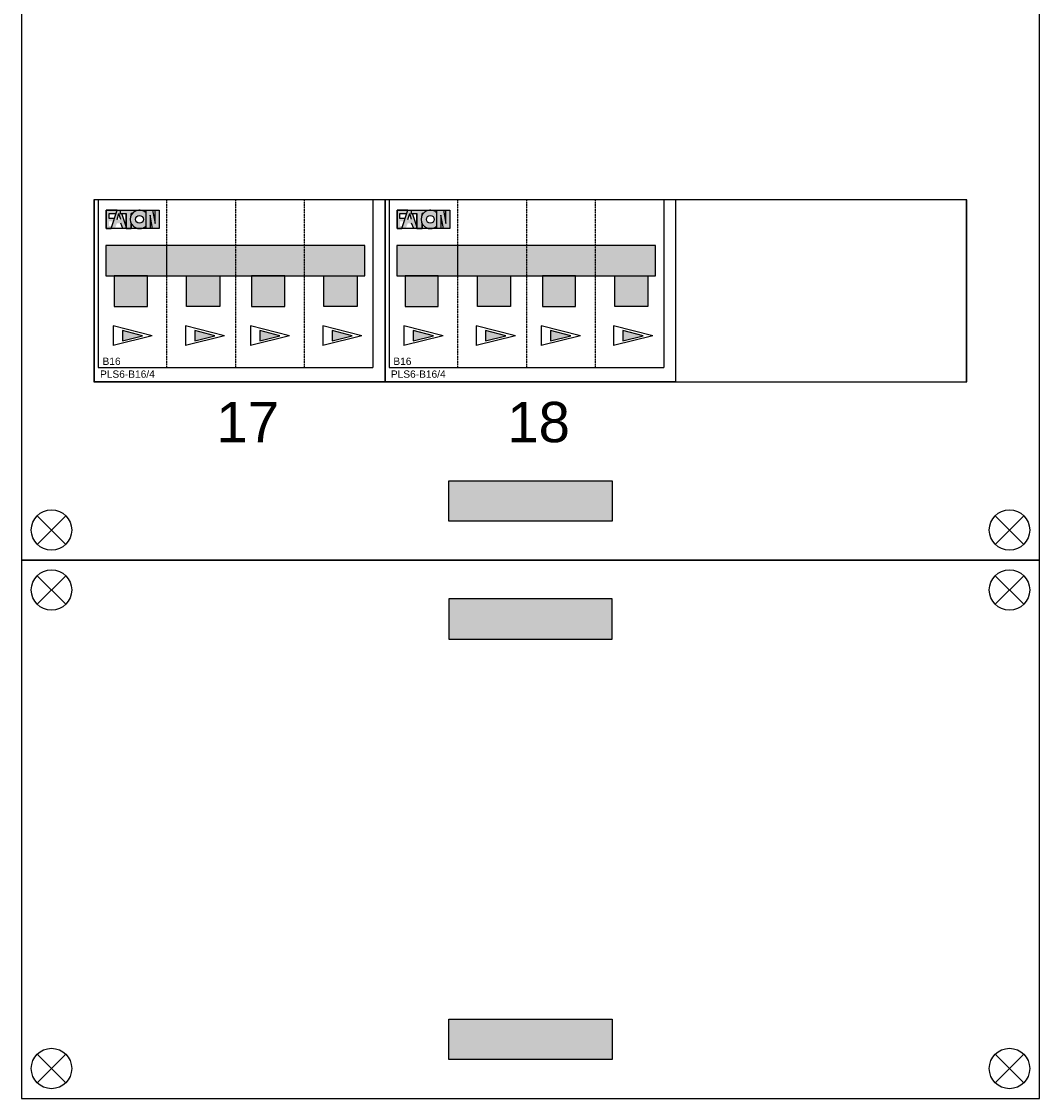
# Model space of a CAD drawing. Header units: millimetres. Extents: x -35665 to 9285, y 16711 to 36239.
# Tile 2 of 22: x -33145 to -30625, y 28028 to 30694. Entities that reach past the tile are written whole.
import ezdxf
from ezdxf.enums import TextEntityAlignment as Align

# ---------------------------------------------------------------- set-up
doc = ezdxf.new("R2010")
doc.units = ezdxf.units.MM
doc.header["$LTSCALE"] = 100
doc.linetypes.add('HIDDEN', pattern=[9.525, 6.35, -3.175])
doc.layers.add('EL$6----', color=7, linetype='Continuous')
doc.styles.add('Arial', font='arial.ttf')

# ---------------------------------------------------------------- blocks, each defined once
blk = doc.blocks.new('kastblok 3')
blk.add_hatch(color=256).paths.add_polyline_path([(1462.5, -3802.4), (1462.5, -3902.4), (1057.5, -3902.4), (1057.5, -3802.4)])
for points in [[(0, -3998.7), (2520, -3998.7), (2520, 0), (0, 0)], [(2339.2, -3107.3), (179.2, -3107.3), (179.2, -3557.3), (2339.2, -3557.3)], [(180, -3557.3), (2340, -3557.3), (2340, -3107.3), (180, -3107.3)]]:
    blk.add_lwpolyline(points, close=True)
at = {"flags": 128}
blk.add_lwpolyline([(1057.5, -3802.4), (1462.5, -3802.4), (1462.5, -3902.4), (1057.5, -3902.4), (1057.5, -3802.4)], dxfattribs=at)
for points in [[(38.8, -3889.2), (109.5, -3959.9)], [(109.5, -3889.2), (38.8, -3959.9)], [(2481.2, -3889.2), (2410.5, -3959.9)], [(2410.5, -3889.2), (2481.2, -3959.9)]]:
    blk.add_lwpolyline(points)
for centre in [(74.2, -3924.5), (2445.8, -3924.5)]:
    blk.add_circle(centre, 50)
blk = doc.blocks.new('kastblok 1 leeg')
for points in [[(1462.5, -196.3), (1462.5, -96.3), (1057.5, -96.3), (1057.5, -196.3)], [(1462.5, -1136.6), (1462.5, -1236.6), (1057.5, -1236.6), (1057.5, -1136.6)]]:
    blk.add_hatch(color=256).paths.add_polyline_path(points)
blk.add_lwpolyline([(0, -1332.9), (2520, -1332.9), (2520, 0), (0, 0)], close=True)
for points in [[(38.8, -109.5), (109.5, -38.8)], [(109.5, -109.5), (38.8, -38.8)], [(2481.2, -109.5), (2410.5, -38.8)], [(2410.5, -109.5), (2481.2, -38.8)], [(38.8, -1223.4), (109.5, -1294.1)], [(109.5, -1223.4), (38.8, -1294.1)], [(2481.2, -1223.4), (2410.5, -1294.1)], [(2410.5, -1223.4), (2481.2, -1294.1)]]:
    blk.add_lwpolyline(points)
at = {"flags": 128}
for points in [[(1057.5, -196.3), (1462.5, -196.3), (1462.5, -96.3), (1057.5, -96.3), (1057.5, -196.3)], [(1057.5, -1136.6), (1462.5, -1136.6), (1462.5, -1236.6), (1057.5, -1236.6), (1057.5, -1136.6)]]:
    blk.add_lwpolyline(points, dxfattribs=at)
for centre in [(74.2, -74.2), (2445.8, -74.2), (74.2, -1258.7), (2445.8, -1258.7)]:
    blk.add_circle(centre, 50)
blk = doc.blocks.new('*U45')
for color, points in [(160, [(56.3, -26), (56.3, -25.3), (29.7, -25.3), (29.7, -71.2), (41.5, -71.2), (43.7, -64.4), (36.8, -64.4), (36.8, -52.8), (47.5, -52.8), (49.6, -46.4), (36.8, -46.4), (36.8, -33.6), (53.8, -33.6)]), (160, [(56.3, -26), (56.3, -25.3), (29.7, -25.3), (29.7, -71.2), (41.5, -71.2), (43.7, -64.4), (36.8, -64.4), (36.8, -52.8), (47.5, -52.8), (49.6, -46.4), (36.8, -46.4), (36.8, -33.6), (53.8, -33.6)]), (160, [(56.3, -26), (56.3, -25.3), (29.7, -25.3), (29.7, -71.2), (41.5, -71.2), (43.7, -64.4), (36.8, -64.4), (36.8, -52.8), (47.5, -52.8), (49.6, -46.4), (36.8, -46.4), (36.8, -33.6), (53.8, -33.6)]), (160, [(56.3, -26), (56.3, -25.3), (29.7, -25.3), (29.7, -71.2), (41.5, -71.2), (43.7, -64.4), (36.8, -64.4), (36.8, -52.8), (47.5, -52.8), (49.6, -46.4), (36.8, -46.4), (36.8, -33.6), (53.8, -33.6)]), (160, [(56.3, -26), (56.3, -25.3), (29.7, -25.3), (29.7, -71.2), (41.5, -71.2), (43.7, -64.4), (36.8, -64.4), (36.8, -52.8), (47.5, -52.8), (49.6, -46.4), (36.8, -46.4), (36.8, -33.6), (53.8, -33.6)]), (160, [(106, -26.1), (106, -25.3), (64.4, -25.3), (64.4, -33.6), (78.8, -33.6), (78.8, -71.2), (91.6, -71.2), (91.6, -59, -0.247607), (91.6, -37.5), (91.6, -33.6), (94.2, -33.6, -0.156025)]), (160, [(106, -26.1), (106, -25.3), (64.4, -25.3), (64.4, -33.6), (78.8, -33.6), (78.8, -71.2), (91.6, -71.2), (91.6, -59, -0.247607), (91.6, -37.5), (91.6, -33.6), (94.2, -33.6, -0.156025)]), (160, [(106, -26.1), (106, -25.3), (64.4, -25.3), (64.4, -33.6), (78.8, -33.6), (78.8, -71.2), (91.6, -71.2), (91.6, -59, -0.247607), (91.6, -37.5), (91.6, -33.6), (94.2, -33.6, -0.156025)]), (160, [(106, -26.1), (106, -25.3), (64.4, -25.3), (64.4, -33.6), (78.8, -33.6), (78.8, -71.2), (91.6, -71.2), (91.6, -59, -0.247607), (91.6, -37.5), (91.6, -33.6), (94.2, -33.6, -0.156025)]), (160, [(106, -26.1), (106, -25.3), (64.4, -25.3), (64.4, -33.6), (78.8, -33.6), (78.8, -71.2), (91.6, -71.2), (91.6, -59, -0.247607), (91.6, -37.5), (91.6, -33.6), (94.2, -33.6, -0.156025)]), (160, [(150.7, -58.9), (144.4, -25.3), (128.4, -25.3), (128.4, -71.2), (138, -71.2), (138, -37.6), (144.3, -71.2), (160.3, -71.2), (160.3, -25.3), (150.7, -25.3)]), (160, [(150.7, -58.9), (144.4, -25.3), (128.4, -25.3), (128.4, -71.2), (138, -71.2), (138, -37.6), (144.3, -71.2), (160.3, -71.2), (160.3, -25.3), (150.7, -25.3)]), (160, [(150.7, -58.9), (144.4, -25.3), (128.4, -25.3), (128.4, -71.2), (138, -71.2), (138, -37.6), (144.3, -71.2), (160.3, -71.2), (160.3, -25.3), (150.7, -25.3)]), (160, [(150.7, -58.9), (144.4, -25.3), (128.4, -25.3), (128.4, -71.2), (138, -71.2), (138, -37.6), (144.3, -71.2), (160.3, -71.2), (160.3, -25.3), (150.7, -25.3)]), (160, [(150.7, -58.9), (144.4, -25.3), (128.4, -25.3), (128.4, -71.2), (138, -71.2), (138, -37.6), (144.3, -71.2), (160.3, -71.2), (160.3, -25.3), (150.7, -25.3)]), (256, [(29, -187.8), (669.8, -187.8), (669.8, -112.7), (29, -112.7)]), (254, [(49.3, -263.6), (131.5, -263.6), (131.5, -187.8), (49.3, -187.8)]), (254, [(310.7, -263.6), (228.5, -263.6), (228.5, -187.8), (310.7, -187.8)]), (254, [(389.3, -263.6), (471.5, -263.6), (471.5, -187.8), (389.3, -187.8)]), (254, [(650.7, -263.6), (568.5, -263.6), (568.5, -187.8), (650.7, -187.8)])]:
    blk.add_hatch(color=color).paths.add_polyline_path(points)
h = blk.add_hatch(color=256)
h.paths.add_polyline_path([(68.1, -33.6), (64.4, -33.6), (64.4, -25.3), (56.5, -25.3), (41.5, -71.2), (51.1, -71.2), (56.1, -58), (65.7, -58), (70.8, -71.2), (78.8, -71.2), (78.8, -66.3)])
h.paths.add_polyline_path([(65.4, -48.6), (56.5, -48.6), (60.9, -33.6)], flags=16)
h = blk.add_hatch(color=256)
h.paths.add_polyline_path([(68.1, -33.6), (64.4, -33.6), (64.4, -25.3), (56.5, -25.3), (41.5, -71.2), (51.1, -71.2), (56.1, -58), (65.7, -58), (70.8, -71.2), (78.8, -71.2), (78.8, -66.3)])
h.paths.add_polyline_path([(65.4, -48.6), (56.5, -48.6), (60.9, -33.6)], flags=16)
h = blk.add_hatch(color=256)
h.paths.add_polyline_path([(68.1, -33.6), (64.4, -33.6), (64.4, -25.3), (56.5, -25.3), (41.5, -71.2), (51.1, -71.2), (56.1, -58), (65.7, -58), (70.8, -71.2), (78.8, -71.2), (78.8, -66.3)])
h.paths.add_polyline_path([(65.4, -48.6), (56.5, -48.6), (60.9, -33.6)], flags=16)
h = blk.add_hatch(color=256)
h.paths.add_polyline_path([(68.1, -33.6), (64.4, -33.6), (64.4, -25.3), (56.5, -25.3), (41.5, -71.2), (51.1, -71.2), (56.1, -58), (65.7, -58), (70.8, -71.2), (78.8, -71.2), (78.8, -66.3)])
h.paths.add_polyline_path([(65.4, -48.6), (56.5, -48.6), (60.9, -33.6)], flags=16)
h = blk.add_hatch(color=256)
h.paths.add_polyline_path([(68.1, -33.6), (64.4, -33.6), (64.4, -25.3), (56.5, -25.3), (41.5, -71.2), (51.1, -71.2), (56.1, -58), (65.7, -58), (70.8, -71.2), (78.8, -71.2), (78.8, -66.3)])
h.paths.add_polyline_path([(65.4, -48.6), (56.5, -48.6), (60.9, -33.6)], flags=16)
h = blk.add_hatch(color=256)
h.paths.add_polyline_path([(128.4, -64.1), (128.4, -32.4, 2.489681)])
h.paths.add_polyline_path([(102.3, -48.3, -1), (121.5, -48.3, -1)], flags=16)
h = blk.add_hatch(color=256)
h.paths.add_polyline_path([(128.4, -64.1), (128.4, -32.4, 2.489681)])
h.paths.add_polyline_path([(102.3, -48.3, -1), (121.5, -48.3, -1)], flags=16)
h = blk.add_hatch(color=256)
h.paths.add_polyline_path([(128.4, -64.1), (128.4, -32.4, 2.489681)])
h.paths.add_polyline_path([(102.3, -48.3, -1), (121.5, -48.3, -1)], flags=16)
h = blk.add_hatch(color=256)
h.paths.add_polyline_path([(128.4, -64.1), (128.4, -32.4, 2.489681)])
h.paths.add_polyline_path([(102.3, -48.3, -1), (121.5, -48.3, -1)], flags=16)
h = blk.add_hatch(color=256)
h.paths.add_polyline_path([(128.4, -64.1), (128.4, -32.4, 2.489681)])
h.paths.add_polyline_path([(102.3, -48.3, -1), (121.5, -48.3, -1)], flags=16)
h = blk.add_hatch(color=72)
h.dxf.hatch_style = 1
h.paths.add_polyline_path([(69.6, -323.6), (69.6, -348.7), (119.6, -336.2)])
h = blk.add_hatch(color=20)
h.dxf.hatch_style = 1
h.paths.add_polyline_path([(69.6, -323.6), (69.6, -348.7), (119.6, -336.2)])
h = blk.add_hatch(color=20)
h.dxf.hatch_style = 1
h.paths.add_polyline_path([(69.6, -323.6), (69.6, -348.7), (119.6, -336.2)])
h = blk.add_hatch(color=72)
h.dxf.hatch_style = 1
h.paths.add_polyline_path([(69.6, -323.6), (69.6, -348.7), (119.6, -336.2)])
h = blk.add_hatch(color=20)
h.dxf.hatch_style = 1
h.paths.add_polyline_path([(69.6, -323.6), (69.6, -348.7), (119.6, -336.2)])
h = blk.add_hatch(color=20)
h.dxf.hatch_style = 1
h.paths.add_polyline_path([(69.6, -323.6), (69.6, -348.7), (119.6, -336.2)])
h = blk.add_hatch(color=72)
h.dxf.hatch_style = 1
h.paths.add_polyline_path([(248.8, -323.6), (248.8, -348.7), (298.8, -336.2)])
h = blk.add_hatch(color=20)
h.dxf.hatch_style = 1
h.paths.add_polyline_path([(248.8, -323.6), (248.8, -348.7), (298.8, -336.2)])
h = blk.add_hatch(color=20)
h.dxf.hatch_style = 1
h.paths.add_polyline_path([(248.8, -323.6), (248.8, -348.7), (298.8, -336.2)])
h = blk.add_hatch(color=72)
h.dxf.hatch_style = 1
h.paths.add_polyline_path([(248.8, -323.6), (248.8, -348.7), (298.8, -336.2)])
h = blk.add_hatch(color=20)
h.dxf.hatch_style = 1
h.paths.add_polyline_path([(248.8, -323.6), (248.8, -348.7), (298.8, -336.2)])
h = blk.add_hatch(color=20)
h.dxf.hatch_style = 1
h.paths.add_polyline_path([(248.8, -323.6), (248.8, -348.7), (298.8, -336.2)])
h = blk.add_hatch(color=72)
h.dxf.hatch_style = 1
h.paths.add_polyline_path([(409.6, -323.6), (409.6, -348.7), (459.6, -336.2)])
h = blk.add_hatch(color=20)
h.dxf.hatch_style = 1
h.paths.add_polyline_path([(409.6, -323.6), (409.6, -348.7), (459.6, -336.2)])
h = blk.add_hatch(color=20)
h.dxf.hatch_style = 1
h.paths.add_polyline_path([(409.6, -323.6), (409.6, -348.7), (459.6, -336.2)])
h = blk.add_hatch(color=72)
h.dxf.hatch_style = 1
h.paths.add_polyline_path([(409.6, -323.6), (409.6, -348.7), (459.6, -336.2)])
h = blk.add_hatch(color=20)
h.dxf.hatch_style = 1
h.paths.add_polyline_path([(409.6, -323.6), (409.6, -348.7), (459.6, -336.2)])
h = blk.add_hatch(color=20)
h.dxf.hatch_style = 1
h.paths.add_polyline_path([(409.6, -323.6), (409.6, -348.7), (459.6, -336.2)])
h = blk.add_hatch(color=72)
h.dxf.hatch_style = 1
h.paths.add_polyline_path([(588.8, -323.6), (588.8, -348.7), (638.8, -336.2)])
h = blk.add_hatch(color=20)
h.dxf.hatch_style = 1
h.paths.add_polyline_path([(588.8, -323.6), (588.8, -348.7), (638.8, -336.2)])
h = blk.add_hatch(color=20)
h.dxf.hatch_style = 1
h.paths.add_polyline_path([(588.8, -323.6), (588.8, -348.7), (638.8, -336.2)])
h = blk.add_hatch(color=72)
h.dxf.hatch_style = 1
h.paths.add_polyline_path([(588.8, -323.6), (588.8, -348.7), (638.8, -336.2)])
h = blk.add_hatch(color=20)
h.dxf.hatch_style = 1
h.paths.add_polyline_path([(588.8, -323.6), (588.8, -348.7), (638.8, -336.2)])
h = blk.add_hatch(color=20)
h.dxf.hatch_style = 1
h.paths.add_polyline_path([(588.8, -323.6), (588.8, -348.7), (638.8, -336.2)])
at = {"color": 0}
for p, q in [((10, 0), (10, -415)), ((690, 0), (690, -415)), ((180, -187.5), (180, -112.7)), ((180, -187.5), (180, -112.7)), ((180, -187.5), (180, -112.7)), ((180, -187.5), (180, -112.7)), ((180, -187.5), (180, -112.7)), ((180, -187.5), (180, -112.7)), ((180, -187.5), (180, -112.7)), ((180, -187.5), (180, -112.7)), ((180, -187.5), (180, -112.7)), ((180, -187.5), (180, -112.7)), ((10, -415), (690, -415))]:
    blk.add_line(p, q, dxfattribs=at)
at = {"color": 0, "linetype": 'HIDDEN', "ltscale": 0.001}
for p, q in [((180, -415), (180, 0)), ((350, 0), (350, -415)), ((519.8, 0), (519.8, -415))]:
    blk.add_line(p, q, dxfattribs=at)
at = {"color": 0}
blk.add_lwpolyline([(0, 0), (0, -450), (720, -450), (720, 0), (0, 0)], dxfattribs=at)
for points in [[(29.7, -25.3), (29.7, -71.2), (41.5, -71.2)], [(56.3, -26), (56.3, -25.3), (29.7, -25.3)], [(29.7, -25.3), (29.7, -71.2), (41.5, -71.2)], [(56.3, -26), (56.3, -25.3), (29.7, -25.3)], [(29.7, -25.3), (29.7, -71.2), (41.5, -71.2)], [(56.3, -26), (56.3, -25.3), (29.7, -25.3)], [(29.7, -25.3), (29.7, -71.2), (41.5, -71.2)], [(56.3, -26), (56.3, -25.3), (29.7, -25.3)], [(29.7, -25.3), (29.7, -71.2), (41.5, -71.2)], [(56.3, -26), (56.3, -25.3), (29.7, -25.3)], [(41.5, -71.2), (56.5, -25.3)], [(41.5, -71.2), (56.5, -25.3)], [(41.5, -71.2), (56.5, -25.3)], [(41.5, -71.2), (56.5, -25.3)], [(41.5, -71.2), (56.5, -25.3)], [(56.5, -25.3), (65.5, -25.3)], [(56.5, -25.3), (65.5, -25.3)], [(56.5, -25.3), (65.5, -25.3)], [(56.5, -25.3), (65.5, -25.3)], [(56.5, -25.3), (65.5, -25.3)], [(64.4, -25.3), (64.4, -33.6), (78.8, -33.6), (78.8, -71.2), (91.6, -71.2), (91.6, -59)], [(64.4, -25.3), (106, -25.3)], [(64.4, -25.3), (64.4, -33.6), (78.8, -33.6), (78.8, -71.2), (91.6, -71.2), (91.6, -59)], [(64.4, -25.3), (106, -25.3)], [(64.4, -25.3), (64.4, -33.6), (78.8, -33.6), (78.8, -71.2), (91.6, -71.2), (91.6, -59)], [(64.4, -25.3), (106, -25.3)], [(64.4, -25.3), (64.4, -33.6), (78.8, -33.6), (78.8, -71.2), (91.6, -71.2), (91.6, -59)], [(64.4, -25.3), (106, -25.3)], [(64.4, -25.3), (64.4, -33.6), (78.8, -33.6), (78.8, -71.2), (91.6, -71.2), (91.6, -59)], [(64.4, -25.3), (106, -25.3)], [(106, -25.3), (106, -26.1)], [(106, -25.3), (106, -26.1)], [(106, -25.3), (106, -26.1)], [(106, -25.3), (106, -26.1)], [(106, -25.3), (106, -26.1)], [(128.4, -71.2), (128.4, -25.3), (144.4, -25.3)], [(144.3, -71.2), (138, -37.6), (138, -71.2), (128.4, -71.2), (128.4, -25.3)], [(128.4, -71.2), (128.4, -25.3), (144.4, -25.3)], [(144.3, -71.2), (138, -37.6), (138, -71.2), (128.4, -71.2), (128.4, -25.3)], [(128.4, -71.2), (128.4, -25.3), (144.4, -25.3)], [(144.3, -71.2), (138, -37.6), (138, -71.2), (128.4, -71.2), (128.4, -25.3)], [(128.4, -71.2), (128.4, -25.3), (144.4, -25.3)], [(144.3, -71.2), (138, -37.6), (138, -71.2), (128.4, -71.2), (128.4, -25.3)], [(128.4, -71.2), (128.4, -25.3), (144.4, -25.3)], [(144.3, -71.2), (138, -37.6), (138, -71.2), (128.4, -71.2), (128.4, -25.3)], [(160.3, -25.3), (160.3, -71.2), (144.3, -71.2)], [(160.3, -25.3), (160.3, -71.2), (144.3, -71.2)], [(160.3, -25.3), (160.3, -71.2), (144.3, -71.2)], [(160.3, -25.3), (160.3, -71.2), (144.3, -71.2)], [(160.3, -25.3), (160.3, -71.2), (144.3, -71.2)], [(144.4, -25.3), (150.7, -58.9), (150.7, -25.3), (160.3, -25.3), (160.3, -71.2)], [(144.4, -25.3), (150.7, -58.9), (150.7, -25.3), (160.3, -25.3), (160.3, -71.2)], [(144.4, -25.3), (150.7, -58.9), (150.7, -25.3), (160.3, -25.3), (160.3, -71.2)], [(144.4, -25.3), (150.7, -58.9), (150.7, -25.3), (160.3, -25.3), (160.3, -71.2)], [(144.4, -25.3), (150.7, -58.9), (150.7, -25.3), (160.3, -25.3), (160.3, -71.2)], [(49.6, -46.4), (36.8, -46.4), (36.8, -33.6), (53.8, -33.6)], [(49.6, -46.4), (36.8, -46.4), (36.8, -33.6), (53.8, -33.6)], [(49.6, -46.4), (36.8, -46.4), (36.8, -33.6), (53.8, -33.6)], [(49.6, -46.4), (36.8, -46.4), (36.8, -33.6), (53.8, -33.6)], [(49.6, -46.4), (36.8, -46.4), (36.8, -33.6), (53.8, -33.6)], [(56.5, -48.6), (60.9, -33.6)], [(56.5, -48.6), (60.9, -33.6)], [(56.5, -48.6), (60.9, -33.6)], [(56.5, -48.6), (60.9, -33.6)], [(56.5, -48.6), (60.9, -33.6)], [(65.4, -48.6), (60.9, -33.6)], [(65.4, -48.6), (60.9, -33.6)], [(65.4, -48.6), (60.9, -33.6)], [(65.4, -48.6), (60.9, -33.6)], [(65.4, -48.6), (60.9, -33.6)], [(78.8, -66.3), (68.1, -33.6)], [(78.8, -66.3), (68.1, -33.6)], [(78.8, -66.3), (68.1, -33.6)], [(78.8, -66.3), (68.1, -33.6)], [(78.8, -66.3), (68.1, -33.6)], [(91.6, -59), (91.6, -71.2), (78.8, -71.2), (78.8, -33.6)], [(91.6, -59), (91.6, -71.2), (78.8, -71.2), (78.8, -33.6)], [(91.6, -59), (91.6, -71.2), (78.8, -71.2), (78.8, -33.6)], [(91.6, -59), (91.6, -71.2), (78.8, -71.2), (78.8, -33.6)], [(91.6, -59), (91.6, -71.2), (78.8, -71.2), (78.8, -33.6)], [(91.6, -37.5), (91.6, -33.6)], [(94.2, -33.6), (91.6, -33.6), (91.6, -37.5)], [(91.6, -37.5), (91.6, -33.6)], [(94.2, -33.6), (91.6, -33.6), (91.6, -37.5)], [(91.6, -37.5), (91.6, -33.6)], [(94.2, -33.6), (91.6, -33.6), (91.6, -37.5)], [(91.6, -37.5), (91.6, -33.6)], [(94.2, -33.6), (91.6, -33.6), (91.6, -37.5)], [(91.6, -37.5), (91.6, -33.6)], [(94.2, -33.6), (91.6, -33.6), (91.6, -37.5)], [(80.4, -71.2), (70.8, -71.2), (65.7, -58), (65.7, -58)], [(80.4, -71.2), (70.8, -71.2), (65.7, -58), (65.7, -58)], [(80.4, -71.2), (70.8, -71.2), (65.7, -58), (65.7, -58)], [(80.4, -71.2), (70.8, -71.2), (65.7, -58), (65.7, -58)], [(80.4, -71.2), (70.8, -71.2), (65.7, -58), (65.7, -58)], [(143.5, -336.2), (46.5, -311.8)], [(46.5, -311.8), (46.5, -360.5)], [(322.7, -336.2), (225.7, -311.8)], [(225.7, -311.8), (225.7, -360.5)], [(483.5, -336.2), (386.5, -311.8)], [(386.5, -311.8), (386.5, -360.5)], [(662.7, -336.2), (565.7, -311.8)], [(565.7, -311.8), (565.7, -360.5)], [(143.5, -336.2), (46.5, -360.5)], [(322.7, -336.2), (225.7, -360.5)], [(483.5, -336.2), (386.5, -360.5)], [(662.7, -336.2), (565.7, -360.5)]]:
    blk.add_lwpolyline(points)
for points in [[(29.7, -25.3), (160.3, -25.3), (160.3, -71.2), (29.7, -71.2)], [(29.7, -25.3), (160.3, -25.3), (160.3, -71.2), (29.7, -71.2)], [(29.7, -25.3), (160.3, -25.3), (160.3, -71.2), (29.7, -71.2)], [(29.7, -25.3), (160.3, -25.3), (160.3, -71.2), (29.7, -71.2)], [(29.7, -25.3), (160.3, -25.3), (160.3, -71.2), (29.7, -71.2)], [(69.6, -323.6), (69.6, -348.7), (119.6, -336.2)], [(69.6, -323.6), (69.6, -348.7), (119.6, -336.2)], [(69.6, -323.6), (69.6, -348.7), (119.6, -336.2)], [(69.6, -323.6), (69.6, -348.7), (119.6, -336.2)], [(69.6, -323.6), (69.6, -348.7), (119.6, -336.2)], [(248.8, -323.6), (248.8, -348.7), (298.8, -336.2)], [(248.8, -323.6), (248.8, -348.7), (298.8, -336.2)], [(248.8, -323.6), (248.8, -348.7), (298.8, -336.2)], [(248.8, -323.6), (248.8, -348.7), (298.8, -336.2)], [(248.8, -323.6), (248.8, -348.7), (298.8, -336.2)], [(409.6, -323.6), (409.6, -348.7), (459.6, -336.2)], [(409.6, -323.6), (409.6, -348.7), (459.6, -336.2)], [(409.6, -323.6), (409.6, -348.7), (459.6, -336.2)], [(409.6, -323.6), (409.6, -348.7), (459.6, -336.2)], [(409.6, -323.6), (409.6, -348.7), (459.6, -336.2)], [(588.8, -323.6), (588.8, -348.7), (638.8, -336.2)], [(588.8, -323.6), (588.8, -348.7), (638.8, -336.2)], [(588.8, -323.6), (588.8, -348.7), (638.8, -336.2)], [(588.8, -323.6), (588.8, -348.7), (638.8, -336.2)], [(588.8, -323.6), (588.8, -348.7), (638.8, -336.2)]]:
    blk.add_lwpolyline(points, close=True)
for points in [[(29, -187.8), (669.8, -187.8), (669.8, -112.7), (29, -112.7)], [(49.3, -263.6), (131.5, -263.6), (131.5, -187.8), (49.3, -187.8)], [(310.7, -263.6), (228.5, -263.6), (228.5, -187.8), (310.7, -187.8)], [(389.3, -263.6), (471.5, -263.6), (471.5, -187.8), (389.3, -187.8)], [(650.7, -263.6), (568.5, -263.6), (568.5, -187.8), (650.7, -187.8)]]:
    blk.add_lwpolyline(points, close=True, dxfattribs=at)
blk.add_circle((111.9, -48.3), 9.6)
blk.add_circle((111.9, -48.3), 9.6)
blk.add_circle((111.9, -48.3), 9.6)
blk.add_circle((111.9, -48.3), 9.6)
blk.add_circle((111.9, -48.3), 9.6)
blk.add_arc((111.9, -48.3), 22.9, 43.7665, 316.2335)
blk.add_arc((111.9, -48.3), 22.9, 43.7665, 316.2335)
blk.add_arc((111.9, -48.3), 22.9, 43.7665, 316.2335)
blk.add_arc((111.9, -48.3), 22.9, 43.7665, 316.2335)
blk.add_arc((111.9, -48.3), 22.9, 43.7665, 316.2335)
at = {"style": 'Arial'}
for tag, p in [('TYPE', (20.5, -408.6)), ('TYPENUMMER', (14.3, -440.3))]:
    blk.add_attdef(tag, p, '', height=18, dxfattribs=at)

msp = doc.modelspace()

# ---------------------------------------------------------------- block references
for name, p in [('kastblok 3', (-33144.5, 33359.6)), ('kastblok 1 leeg', (-33144.5, 29360.9))]:
    msp.add_blockref(name, p)
at = {"layer": 'EL$6----'}
for p in [(-32964.5, 30252.4), (-32244.5, 30252.4)]:
    msp.add_blockref('*U45', p, dxfattribs=at).add_auto_attribs({'TYPE': 'B16', 'TYPENUMMER': 'PLS6-B16/4'})

# ---------------------------------------------------------------- texts
at = {"layer": 'EL$6----', "linetype": 'Continuous', "style": 'Arial'}
for s, p in [('17', (-32584.5, 29702.4)), ('18', (-31864.5, 29702.4))]:
    msp.add_text(s, height=100, dxfattribs=at).set_placement(p, align=Align.MIDDLE_CENTER)

doc.saveas('drawing.dxf')
